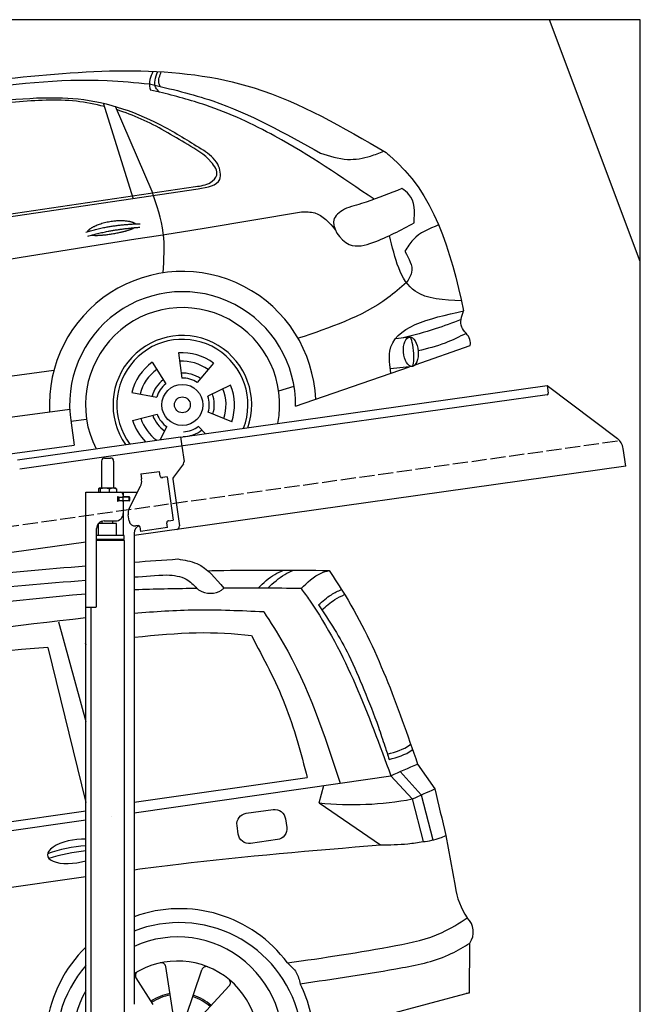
# Model space of a CAD drawing. Extents: x 199 to 6000, y -475 to 5400.
# Tile 4 of 4: x 3446 to 5500, y 2144 to 5400. Entities that reach past the tile are written whole.
import ezdxf

# ---------------------------------------------------------------- set-up
doc = ezdxf.new("R2010")
doc.units = 0
doc.header["$LTSCALE"] = 10
doc.header["$MEASUREMENT"] = 0
doc.linetypes.add('GEN3', pattern=[6.25, 5, -1.25])
doc.layers.get('0').update_dxf_attribs({"linetype": 'CONTINUOUS'})
for name, color, linetype in [('3', 6, 'GEN3'), ('CAR', 1, 'CONTINUOUS'), ('SICHTBARE_KANTEN_DIN_', 7, 'CONTINUOUS')]:
    doc.layers.add(name, color=color, linetype=linetype)
doc.layers.add('AM_0', color=7, linetype='CONTINUOUS', lineweight=30)

# ---------------------------------------------------------------- blocks, each defined once
blk = doc.blocks.new('Car_K')
at = {"layer": 'CAR'}
for p, q in [((6251.6, 3328.5), (6222.3, 3334.3)), ((6164.8, 2977.2), (6066.2, 3291.5)), ((6227.4, 2999.5), (6106, 3280.8)), ((4395.3, 2725.6), (6371, 3016)), ((4457.7, 2723.8), (6379.4, 3009)), ((6400, 2878.8), (6721.1, 2932)), ((7078, 2518.3), (7033.7, 2512.4)), ((7097.5, 2427), (7280.2, 2490.6)), ((6314.8, 2466), (6325.8, 2382.9)), ((6228, 2434.9), (6272.4, 2363.7)), ((6430.7, 2432.2), (6376.7, 2368)), ((6702.2, 2289.4), (7078.6, 2420.4)), ((7088.7, 2421.6), (7015.7, 2413.2)), ((3981.4, 2150.9), (5902.5, 2408.8)), ((6487.1, 2359.3), (6411.4, 2323.1)), ((6646.2, 2340.6), (6697.1, 2356)), ((6160, 2335.1), (6242.5, 2319.9)), ((5954.6, 2278.4), (3966.6, 2017.9)), ((5958.2, 2240.3), (6010.5, 2246.7)), ((6162.8, 2243), (6244.2, 2263.2)), ((6490.7, 2238.6), (6413, 2270.1)), ((5959, 2235.1), (5969.5, 2160.9)), ((6253.6, 2178.8), (6276.6, 2221.2)), ((6404.1, 2198.9), (6381, 2223.2)), ((3987.9, 1892.3), (5969.5, 2160.9))]:
    blk.add_line(p, q, dxfattribs=at)
for radius in [67.9, 26.2]:
    blk.add_circle((6327.5, 2294.1), radius, dxfattribs=at)
for centre, radius, start, end in [((6328.2, 2294.5), 440.8, 2.3474, 183.225), ((6328.2, 2294.5), 373.9, 359.2176, 189.1412), ((6328.2, 2294.5), 321.3, 348.8956, 206.9157), ((6327.5, 2294.1), 229.5, 340.8187, 214.9011), ((6327.5, 2294.1), 216.8, 339.0715, 216.627), ((6327.5, 2294.1), 172.4, 53.2193, 94.2205), ((6327.5, 2294.1), 172.4, 125.2193, 166.2205), ((6327.5, 2294.1), 144.5, 125.86, 165.5798), ((6327.5, 2294.1), 144.5, 53.86, 93.5798), ((6328.2, 2294.5), 104.9, 127.8414, 164.3757), ((6328.2, 2294.5), 104.9, 55.5455, 92.5344), ((6327.5, 2294.1), 88.8, 56.352, 91.0878), ((6327.5, 2294.1), 88.8, 128.352, 163.0878), ((6327.5, 2294.1), 144.5, 341.86, 21.5798), ((6327.5, 2294.1), 172.4, 341.2193, 22.2205), ((6327.5, 2294.1), 88.8, 344.352, 19.0878), ((6328.2, 2294.5), 104.9, 342.9932, 20.0652), ((6327.5, 2294.1), 144.5, 197.86, 233.9391), ((6328.2, 2294.5), 104.9, 199.4717, 235.8081), ((6327.5, 2294.1), 88.8, 200.352, 235.0878), ((6327.5, 2294.1), 172.4, 197.2193, 225.0433), ((6327.5, 2294.1), 88.8, 272.352, 307.0878), ((6328.2, 2294.5), 104.9, 270.9476, 307.6161)]:
    blk.add_arc(centre, radius, start, end, dxfattribs=at)
blk.add_ellipse((7083.4, 2469.9), major_axis=(3.9, -48.6), ratio=0.501954, dxfattribs=at)
blk.add_ellipse((7084.2, 2470), major_axis=(-3.9, 48.6), ratio=0.168571, start_param=3.202195, end_param=6.343787, dxfattribs=at)
for points, degree, knots in [([(4960.4, 3268.4), (5220.3, 3306.4), (5747.3, 3383.4), (6478.6, 3434.2), (6859.6, 3211.3), (7001.7, 3128.2)], 3, [0, 0, 0, 0, 795.09308, 1612.404872, 2098.463299, 2098.463299, 2098.463299, 2098.463299]), ([(6230.2, 3397), (6226.2, 3388.1), (6218.4, 3370.6), (6217.5, 3347.9), (6221.5, 3336.7), (6222.3, 3334.3)], 3, [0, 0, 0, 0, 29.24014, 57.403103, 64.873278, 64.873278, 64.873278, 64.873278]), ([(6251.6, 3328.5), (6246.9, 3333.1), (6228.6, 3350.7), (6238.7, 3376.8), (6246.3, 3396.3)], 3, [0, 0, 0, 0, 18.755669, 72.745333, 72.745333, 72.745333, 72.745333]), ([(6253.7, 3347.2), (6252.2, 3350.9), (6246.1, 3366.6), (6252.6, 3383), (6257.6, 3395.6)], 3, [0, 0, 0, 0, 11.706548, 49.786773, 49.786773, 49.786773, 49.786773]), ([(5597.3, 3332.3), (5757.8, 3353.3), (5965, 3380.3), (6172, 3360), (6218.7, 3355.4)], 3, [0, 0, 0, 0, 482.524461, 623.054485, 623.054485, 623.054485, 623.054485]), ([(6218.7, 3355.4), (6289.3, 3338.9), (6488.9, 3292.1), (6668.7, 3191.7), (6784.9, 3126.8)], 3, [0, 0, 0, 0, 216.617018, 612.994024, 612.994024, 612.994024, 612.994024]), ([(6962, 2973.9), (6854.9, 3047), (6678.6, 3167.2), (6435.7, 3281.1), (6303.2, 3315.2), (6251.6, 3328.5)], 3, [0, 0, 0, 0, 388.888323, 639.530882, 799.103011, 799.103011, 799.103011, 799.103011]), ([(4486.6, 2990.7), (4545.8, 3035.8), (4651.4, 3116.2), (4859.3, 3171.2), (5126.1, 3235.8), (5464.3, 3284.2), (5722.9, 3301), (5845.3, 3309)], 3, [0, 0, 0, 0, 220.805775, 393.417908, 637.451139, 1046.907631, 1414.974246, 1414.974246, 1414.974246, 1414.974246]), ([(6069.6, 3280.7), (6038.8, 3288), (5942.4, 3308.2), (5768.6, 3294.5), (5586.9, 3281.8), (5471.6, 3269.2), (5429.6, 3264.6)], 3, [41.799079, 41.799079, 41.799079, 41.799079, 136.523198, 337.310325, 558.263041, 685.022454, 685.022454, 685.022454, 685.022454]), ([(5845.3, 3309), (5891.1, 3309.7), (6037.8, 3311.7), (6228.6, 3242.9), (6355.3, 3162.5), (6397.2, 3136)], 3, [0, 0, 0, 0, 136.913576, 439.008029, 587.851019, 587.851019, 587.851019, 587.851019]), ([(6345.3, 3154.6), (6295.1, 3185.2), (6220, 3230.8), (6137.6, 3260.7), (6110.4, 3270.6)], 3, [0, 0, 0, 0, 175.790338, 262.536589, 262.536589, 262.536589, 262.536589]), ([(6371, 3016), (6388.2, 3018.1), (6415.7, 3021.6), (6452, 3057), (6412.6, 3116.7), (6372.3, 3139.4), (6345.3, 3154.6)], 3, [0, 0, 0, 0, 51.553973, 82.995085, 130.366625, 226.749074, 226.749074, 226.749074, 226.749074]), ([(6379.4, 3009), (6410.9, 3013.8), (6462.8, 3021.8), (6447.5, 3100.7), (6415.4, 3123.2), (6397.2, 3136)], 3, [0, 0, 0, 0, 78.119579, 128.2441, 194.566021, 194.566021, 194.566021, 194.566021]), ([(6784.9, 3126.8), (6814.2, 3117.2), (6868.4, 3099.5), (6941.3, 3111.8), (6979.4, 3127.2), (6993.7, 3132.9)], 3, [0, 0, 0, 0, 91.341985, 168.592505, 214.832146, 214.832146, 214.832146, 214.832146]), ([(7001.7, 3128.2), (7005.6, 3125), (7157.9, 3000.5), (7215.5, 2805.5), (7257.5, 2604.7)], 3, [0, 0, 0, 0, 15.036615, 589.271901, 589.271901, 589.271901, 589.271901]), ([(6263.4, 2730.5), (6266.6, 2774.9), (6273.1, 2867), (6243, 2954.3), (6227.4, 2999.5)], 3, [0, 0, 0, 0, 132.240957, 273.943093, 273.943093, 273.943093, 273.943093]), ([(7053.5, 3009.3), (7014.7, 2993.7), (6954.4, 2969.4), (6892.1, 2951.2), (6870, 2944.7)], 3, [0, 0, 0, 0, 125.442917, 194.674449, 194.674449, 194.674449, 194.674449]), ([(7094.4, 2896), (7096, 2931.7), (7098.1, 2978.9), (7062.2, 3003.4), (7053.5, 3009.3)], 3, [0, 0, 0, 0, 95.768478, 126.246125, 126.246125, 126.246125, 126.246125]), ([(6721.1, 2932), (6736.6, 2932.4), (6782.5, 2933.5), (6813.2, 2896.8), (6833.7, 2872.3)], 3, [0, 0, 0, 0, 44.647461, 133.10462, 133.10462, 133.10462, 133.10462]), ([(6870, 2944.7), (6852.9, 2934.7), (6803.9, 2906.2), (6870.6, 2803.9), (6984.7, 2837.1), (7050.9, 2872.6), (7094.4, 2896)], 3, [0, 0, 0, 0, 52.903265, 151.334808, 229.980054, 381.029092, 381.029092, 381.029092, 381.029092]), ([(6014.1, 2867), (6017.5, 2875.2), (6041.7, 2892.6), (6095.5, 2909.5), (6142.4, 2906.4), (6167.5, 2897.5), (6172.8, 2892.9), (6173, 2892.7)], 5, [0.0314681, 0.0314681, 0.0314681, 0.0314681, 0.0314681, 0.0314681, 0.300106, 0.500106, 0.5095952, 0.5095952, 0.5095952, 0.5095952, 0.5095952, 0.5095952]), ([(3091.3, 2219.7), (3169.4, 2269.8), (3429.6, 2436.6), (4576, 2588.6), (5593.2, 2750.5), (6400, 2878.8)], 3, [0, 0, 0, 0, 276.230985, 920.854723, 3391.651354, 3391.651354, 3391.651354, 3391.651354]), ([(6169.7, 2880.1), (6166.3, 2877.9), (6149.5, 2869.6), (6116.3, 2861), (6070, 2853.2), (6038.6, 2852.3), (6025.3, 2854.9)], 5, [0.6133618, 0.6133618, 0.6133618, 0.6133618, 0.6133618, 0.6133618, 0.700106, 0.9252293, 0.9252293, 0.9252293, 0.9252293, 0.9252293, 0.9252293]), ([(7175.1, 2889.2), (7144, 2876.3), (7097.8, 2857.1), (7072, 2815.5), (7063.5, 2801.9)], 3, [0, 0, 0, 0, 97.204919, 144.463419, 144.463419, 144.463419, 144.463419]), ([(7250.4, 2638), (7193.2, 2640.7), (7061.6, 2646.7), (7030.5, 2779.2), (7013, 2854.2)], 3, [0, 0, 0, 0, 155.770402, 358.836919, 358.836919, 358.836919, 358.836919]), ([(7063.5, 2801.9), (7077, 2778.2), (7097.4, 2742.3), (7076.2, 2709.6), (7069, 2698.4)], 3, [0, 0, 0, 0, 73.173803, 110.898164, 110.898164, 110.898164, 110.898164]), ([(7069, 2698.4), (7048.7, 2681), (6945.9, 2592.6), (6815.2, 2549.1), (6710.3, 2514.2)], 3, [0, 0, 0, 0, 79.931742, 405.379961, 405.379961, 405.379961, 405.379961]), ([(7017.6, 2399.2), (7014.1, 2424.5), (6997.2, 2547.2), (7142.3, 2579.3), (7257.5, 2604.7)], 3, [0, 0, 0, 0, 72.166123, 349.847067, 349.847067, 349.847067, 349.847067]), ([(7280.2, 2490.6), (7280.4, 2497.2), (7281.2, 2520.9), (7239.5, 2549.6), (7251.4, 2586), (7257.5, 2604.7)], 3, [0, 0, 0, 0, 19.254038, 69.185953, 122.618833, 122.618833, 122.618833, 122.618833]), ([(7249.7, 2576.3), (7221.3, 2565.4), (7158.7, 2541.4), (7093.9, 2524.8), (7058.5, 2515.7)], 3, [0, 0, 0, 0, 91.392243, 200.73761, 200.73761, 200.73761, 200.73761]), ([(7266.4, 2530.5), (7243.6, 2519.1), (7192.9, 2493.8), (7137.9, 2480.2), (7107.7, 2472.8)], 3, [0, 0, 0, 0, 76.497102, 169.362963, 169.362963, 169.362963, 169.362963])]:
    blk.add_open_spline(points, degree=degree, knots=knots, dxfattribs=at)
for points in [[(6008.1, 2865), (6081.4, 2889.7), (6187.9, 2893.3)], [(6014.6, 2851.8), (6086.7, 2874), (6187, 2881.6)]]:
    blk.add_open_spline(points, degree=2, dxfattribs=at)
blk = doc.blocks.new('Car200VanEG')
at = {"layer": 'CAR'}
for p, q in [((29554, 5533), (29644.2, 5203.4)), ((29518.3, 5448.3), (29644.2, 4935.9)), ((29642.4, 5463.9), (29644.2, 5457.7)), ((30742, 5062.9), (30799.4, 4981.1)), ((29804.2, 4937), (30377.2, 5017.9)), ((30486.3, 4999.8), (30653.3, 5024.4)), ((30653.3, 5024.4), (30724.5, 4947.4)), ((30684.3, 5037.8), (30754.4, 4960.9)), ((29804.2, 4901.5), (30486.3, 4999.8)), ((30416.3, 4934.3), (30432.2, 4992.1)), ((30754.4, 4960.9), (30792.2, 4811.8)), ((30416.3, 4934.3), (30618.8, 4795.7)), ((30724.5, 4947.4), (30760.1, 4806.3)), ((28811.4, 4789.7), (29644.2, 4908.5)), ((29729.7, 4890.7), (29729.7, 4890.7)), ((27473.8, 4565.4), (29644.2, 4878.4)), ((30835.2, 4826.9), (30866.4, 4658.6)), ((27462.7, 4376.3), (29644.2, 4691.5)), ((30914.1, 4306.6), (30915.2, 4471)), ((29934.4, 4229.2), (29908.9, 4393.2)), ((29975.5, 4225.7), (30028.3, 4383)), ((29867.5, 4267.5), (29810.6, 4355.7)), ((30006.6, 4207.3), (30118.9, 4329.5)), ((30914.1, 4306.6), (30450.1, 4183.1)), ((30912.4, 4305.1), (30903.2, 4303.7))]:
    blk.add_line(p, q, dxfattribs=at)
blk.add_lwpolyline([(30175.4, 4900.1), (30264.2, 4912.6, -0.414214), (30304.9, 4882), (30308.9, 4853.6, -0.414214), (30278.2, 4812.9), (30189.4, 4800.5, -0.414214), (30148.7, 4831.1), (30144.7, 4859.5, -0.414214)], format="xyb", close=True, dxfattribs=at)
for centre, radius, start, end in [((30794.8, -7277.3), 12953.5, 94.31828, 94.38589), ((30077, -2253.4), 7897, 90.47095, 91.86937), ((30165.6, -5629.4), 11274.2, 89.02739, 90.33277), ((30794.8, -7277.3), 12953.5, 95.09603, 101.31232), ((31764.9, -13496.1), 19159.9, 96.35477, 100.48979), ((30034.9, -1376.9), 6844.8, 94.32835, 100.16386), ((30525.1, 6009.8), 1081, 264.2206, 280.6302), ((29681.6, 4299.2), 494.8, 94.3341, 109.3655), ((29716.1, 4107.9), 671.8, 96.1511, 106.818), ((31109, 4691.5), 244.8, 187.7196, 214.111), ((29955.2, 4140.6), 444, 36.5858, 109.8823), ((29953.4, 4130.2), 408.4, 14.4326, 111.4326), ((30861.8, 4507.4), 64.6, 325.6774, 46.4713), ((29947.8, 4143.3), 347.8, 345.1978, 114.3921), ((29955.2, 4140.6), 444, 134.4658, 171.9154), ((29953.4, 4130.2), 408.4, 139.2202, 189.6303), ((29947.8, 4143.3), 268.3, 337.8454, 122.3639), ((29894, 4390.8), 15, 8.8571, 102.2519), ((29823.2, 4363.9), 15, 119.4624, 212.8571), ((30042.6, 4378.2), 15, 68.0338, 161.4286), ((30107.8, 4339.7), 15, 317.4286, 50.8233), ((29955.2, 4140.6), 444, 13.2603, 26.093), ((29947.8, 4143.3), 347.8, 150.8132, 209.1868), ((29950, 4142.8), 163.4, 99.6165, 123.423), ((29950, 4142.8), 158.4, 99.6165, 123.423), ((29950, 4142.8), 163.4, 48.1476, 72.2472), ((29950, 4142.8), 158.4, 48.1476, 72.2472)]:
    blk.add_arc(centre, radius, start, end, dxfattribs=at)
blk.add_ellipse((29608.6, 4774.3), major_axis=(91.2, 14.3), ratio=0.413356, start_param=1.106013, end_param=5.047764, dxfattribs=at)
for points in [[(29804.2, 5730.6), (29852.4, 5734.2), (29900.6, 5737.6), (29948.8, 5741.1)], [(29804.2, 5681.6), (29840.4, 5684), (29876.6, 5686.4), (29912.8, 5688.8)], [(29804.2, 5482.3), (29953.2, 5497.9), (30074, 5504.2), (30192.2, 5487.5)], [(29642.4, 5463.9), (29643, 5464), (29643.6, 5464), (29644.2, 5464.1)], [(30653.3, 5024.4), (30682.8, 5037.2), (30712.4, 5050.1), (30742, 5062.9)], [(30724.5, 4947.4), (30749.5, 4958.6), (30774.4, 4969.9), (30799.4, 4981.1)], [(30799.4, 4981.1), (30811.3, 4929.7), (30823.2, 4878.3), (30835.2, 4826.9)]]:
    blk.add_open_spline(points, degree=3, dxfattribs=at)
for points, knots in [([(29948.8, 5741.1), (29970.5, 5737.7), (30033, 5727.6), (30073.9, 5677.1), (30100.5, 5644.1)], [0, 0, 0, 0, 64.46079, 185.357329, 185.357329, 185.357329, 185.357329]), ([(28406.6, 5557.4), (28690.2, 5603.6), (29101.1, 5670.6), (29515.5, 5707.9), (29644.2, 5718.3)], [0, 0, 0, 0, 861.375884, 1248.40783, 1248.40783, 1248.40783, 1248.40783]), ([(30047.7, 5702.2), (30065.5, 5702.6), (30199.3, 5705.4), (30333.2, 5704.2), (30449.3, 5703.1)], [1638.483085, 1638.483085, 1638.483085, 1638.483085, 1691.659952, 2040.088599, 2040.088599, 2040.088599, 2040.088599]), ([(30214.4, 5644.8), (30231.8, 5661.6), (30257, 5685.8), (30288.9, 5699.4), (30298.7, 5703.6)], [0, 0, 0, 0, 71.518778, 103.447112, 103.447112, 103.447112, 103.447112]), ([(30247.1, 5644.7), (30264.5, 5661.5), (30289.7, 5685.7), (30321.6, 5699.3), (30331.4, 5703.5)], [0, 0, 0, 0, 71.518778, 103.447112, 103.447112, 103.447112, 103.447112]), ([(30357, 5643.1), (30377.4, 5663.5), (30404.5, 5690.4), (30440.5, 5700.6), (30449.3, 5703.1)], [0, 0, 0, 0, 83.956632, 111.334552, 111.334552, 111.334552, 111.334552]), ([(30449.3, 5703.1), (30467.3, 5675.9), (30597.2, 5479.8), (30675, 5255.8), (30742, 5062.9)], [0, 0, 0, 0, 97.667373, 705.09024, 705.09024, 705.09024, 705.09024]), ([(28445.9, 5516.4), (28711.8, 5560.9), (29109.4, 5627.4), (29510.9, 5660.9), (29644.2, 5670.6)], [0, 0, 0, 0, 807.968467, 1208.698411, 1208.698411, 1208.698411, 1208.698411]), ([(29912.8, 5688.8), (29935.5, 5686.6), (29974.4, 5682.8), (30001.1, 5654.9), (30012.1, 5643.4)], [0, 0, 0, 0, 65.751866, 112.401984, 112.401984, 112.401984, 112.401984]), ([(30012.1, 5643.4), (30014.5, 5641.4), (30036, 5624.1), (30077.2, 5624.1), (30098.2, 5642.1), (30100.5, 5644.1)], [0, 0, 0, 0, 9.231241, 83.112683, 92.288667, 92.288667, 92.288667, 92.288667]), ([(30357, 5643.1), (30366.1, 5630.4), (30500.2, 5444.7), (30579.4, 5227.1), (30653.3, 5024.4)], [0, 0, 0, 0, 46.89178, 686.749253, 686.749253, 686.749253, 686.749253]), ([(30414.3, 5589.5), (30427.9, 5601.4), (30451, 5621.7), (30478.7, 5634.8), (30490.1, 5640.2)], [0, 0, 0, 0, 53.951789, 91.611585, 91.611585, 91.611585, 91.611585]), ([(30425.7, 5573.3), (30439.3, 5585.2), (30462, 5605.3), (30489.4, 5618.1), (30500.3, 5623.3)], [0, 0, 0, 0, 53.951789, 90.194294, 90.194294, 90.194294, 90.194294]), ([(29804.2, 5561.7), (29872.2, 5567.4), (30014.9, 5576.9), (30158, 5570.5), (30233, 5567.1)], [93.233169, 93.233169, 93.233169, 93.233169, 297.701416, 522.489382, 522.489382, 522.489382, 522.489382]), ([(30414.3, 5589.5), (30432.3, 5562.7), (30468.4, 5508.7), (30520.1, 5415.7), (30565.5, 5306.4), (30606.2, 5206.4), (30631.3, 5128.4), (30643.3, 5092.8), (30648.1, 5078.4)], [0, 0, 0, 0, 96.732837, 194.665157, 318.628295, 451.489929, 518.665194, 564.219566, 564.219566, 564.219566, 564.219566]), ([(30233.1, 5565.9), (30255.1, 5531.9), (30367.9, 5357.8), (30433.4, 5159.4), (30486, 4999.8)], [0, 0, 0, 0, 121.269428, 621.485521, 621.485521, 621.485521, 621.485521]), ([(30192.2, 5487.5), (30232.2, 5412.8), (30312.2, 5263.5), (30355.5, 5099.8), (30377.2, 5017.9)], [0, 0, 0, 0, 253.015115, 506.247419, 506.247419, 506.247419, 506.247419]), ([(30642.2, 5096.1), (30668.8, 5103.2), (30696.4, 5110.5), (30718.3, 5127.7), (30719.2, 5128.3)], [0, 0, 0, 0, 80.418865, 83.505749, 83.505749, 83.505749, 83.505749]), ([(30648.1, 5078.4), (30674.7, 5085.6), (30702.3, 5093.1), (30724.6, 5110), (30725.3, 5110.5)], [0, 0, 0, 0, 80.846737, 83.76317, 83.76317, 83.76317, 83.76317]), ([(30760.1, 4806.3), (30779.4, 4809), (30805.5, 4812.6), (30829.1, 4824), (30835.2, 4826.9)], [0, 0, 0, 0, 57.861994, 78.15797, 78.15797, 78.15797, 78.15797]), ([(29804.2, 4713.6), (29853.1, 4720), (30123.8, 4754.8), (30395.9, 4777.3), (30618.8, 4795.7)], [97.14816, 97.14816, 97.14816, 97.14816, 245.101736, 915.976386, 915.976386, 915.976386, 915.976386]), ([(30618.8, 4795.7), (30649.3, 4796.1), (30696.6, 4796.6), (30743.4, 4803.8), (30760.1, 4806.3)], [0, 0, 0, 0, 91.22753, 141.853924, 141.853924, 141.853924, 141.853924]), ([(30311.6, 4405.3), (30430.9, 4422.4), (30602.4, 4447.4), (30807.2, 4490.2), (30879.1, 4536.7), (30906.3, 4554.2)], [25.337326, 25.337326, 25.337326, 25.337326, 388.316005, 547.049411, 643.535035, 643.535035, 643.535035, 643.535035]), ([(30353.9, 4335.9), (30463.2, 4353.4), (30635.5, 4376.7), (30826.2, 4416.3), (30895, 4458.6), (30915.2, 4471)], [44.865701, 44.865701, 44.865701, 44.865701, 389.425655, 559.402021, 630.252465, 630.252465, 630.252465, 630.252465]), ([(30311.6, 4405.3), (30322.5, 4395.4), (30343.4, 4376.3), (30350.5, 4349), (30353.9, 4335.9)], [0, 0, 0, 0, 43.026482, 82.771692, 82.771692, 82.771692, 82.771692])]:
    blk.add_open_spline(points, degree=3, knots=knots, dxfattribs=at)

msp = doc.modelspace()

# ---------------------------------------------------------------- linework, layer by layer
for p, q in [((5499.5, 4600), (5199.5, 5400)), ((3978.5, 4019.4), (5191.6, 4189.9)), ((5191.6, 4189.9), (5195.1, 4165.1)), ((5191.6, 4189.9), (5423.5, 4015.1)), ((5190.8, 4159.5), (3979.7, 3989.3)), ((3438.7, 3944.5), (3978.4, 4020.4)), ((3978.4, 4020.4), (3982.7, 3989.7)), ((3979.7, 3989.3), (3446, 3914.3)), ((3982.7, 3989.7), (3989.8, 3939.3)), ((5451.2, 3923.4), (5443, 3982.1)), ((3716.7, 3940.6), (3716.7, 3850.6)), ((3726.7, 3950.6), (3746.7, 3950.6)), ((3756.7, 3940.6), (3756.7, 3850.6)), ((5451.2, 3923.4), (3824.7, 3694.8)), ((3987.9, 3931.9), (3954.5, 3887.7)), ((3846.7, 3897.9), (3909, 3906.6)), ((3846.7, 3897.9), (3848.9, 3882)), ((3849.5, 3877.8), (3848.9, 3882)), ((3911.3, 3890.8), (3909, 3906.6)), ((3911.3, 3890.8), (3911.4, 3889.8)), ((3917.1, 3885.6), (3918, 3885.7)), ((3933.9, 3887.9), (3918, 3885.7)), ((3933.9, 3887.9), (3953.9, 3745.3)), ((3952.6, 3880.3), (3974.3, 3726)), ((3706.8, 3848.2), (3706.8, 3837.6)), ((3727.5, 3850.6), (3709.5, 3850.6)), ((3712.5, 3848.2), (3712.5, 3837.6)), ((3754.5, 3850.6), (3727.5, 3850.6)), ((3742.5, 3848.2), (3742.5, 3837.6)), ((3764.2, 3850.6), (3754.5, 3850.6)), ((3766.6, 3848.2), (3766.6, 3837.6)), ((3808.5, 3783.5), (3846, 3857.1)), ((3664.7, 3837.6), (3836.1, 3837.6)), ((3664.7, 3457.6), (3664.7, 3837.6)), ((3773.4, 3821.6), (3769.7, 3821.6)), ((3807.7, 3809.6), (3769.8, 3809.6)), ((3770.7, 3811.8), (3770.7, 3819)), ((3773.4, 3821.6), (3785.7, 3821.6)), ((3773.7, 3821.6), (3773.7, 3809.6)), ((3787.7, 3821.6), (3785.7, 3821.6)), ((3787.7, 3821.6), (3788.7, 3821.6)), ((3788.7, 3827.6), (3788.7, 3824.6)), ((3789.4, 3821.6), (3788.7, 3821.6)), ((3788.7, 3809.6), (3788.7, 3821.6)), ((3807, 3821.6), (3789.4, 3821.6)), ((3789.7, 3822.1), (3789.7, 3837.6)), ((3808.7, 3822.1), (3789.7, 3822.1)), ((3807, 3821.6), (3807.7, 3821.6)), ((3807.7, 3809.6), (3807.7, 3821.6)), ((3809.7, 3821.1), (3809.7, 3810.1)), ((3785.7, 3809.1), (3773.4, 3809.1)), ((3788.7, 3806.1), (3788.7, 3767.6)), ((3789.7, 3694.7), (3789.7, 3809.1)), ((3808.7, 3809.1), (3789.7, 3809.1)), ((3807.8, 3743), (3805.1, 3762.8)), ((3938.1, 3743.1), (3953.9, 3745.3)), ((3700.7, 3460.6), (3700.7, 3717.6)), ((3766.7, 3734.6), (3706.7, 3733.9)), ((3706.7, 3694.7), (3706.7, 3733.9)), ((3718.7, 3734), (3718.7, 3741.6)), ((3725.7, 3742.6), (3763.7, 3742.6)), ((3754.7, 3734.5), (3754.7, 3742.6)), ((3766.7, 3694.6), (3766.7, 3734.6)), ((3838.4, 3727.1), (3830.4, 3725.9)), ((3844, 3722.8), (3846.1, 3707.9)), ((3935.2, 3720.5), (3846.1, 3707.9)), ((3932.8, 3737.3), (3933, 3736.3)), ((3935.2, 3720.5), (3933, 3736.3)), ((3938.1, 3743.1), (3937.1, 3743)), ((3791.7, 3694.6), (3700.7, 3694.6)), ((3791.7, 3681.4), (3700.7, 3681.4)), ((3788.7, 3679.6), (3700.7, 3679.6)), ((3788.7, 3679.6), (3791.7, 3681.4)), ((3788.7, 3679.6), (3791.7, 3677.9)), ((3789.7, 3679.1), (3789.7, 3680.2)), ((3791.7, 3681.4), (3791.7, 3694.6)), ((3824.7, 3702.6), (3824.7, 2144.3)), ((3664.7, 3672.4), (960, 3292.2)), ((3791.7, 3677.9), (3700.7, 3677.9)), ((3791.7, 3677.9), (3791.8, 1671.7)), ((3664.7, 1587.6), (3664.7, 3457.6)), ((3664.7, 3457.6), (3697.7, 3457.6)), ((3681.7, 3457.6), (3681.8, 1671.6))]:
    msp.add_line(p, q)
msp.add_polyline3d([(3844, 3722.8, 0), (3844, 3722.8, 0), (3844, 3722.8, 0), (3844, 3722.8, 0), (3844, 3722.8, 0), (3844, 3722.8, 0), (3844, 3722.8, 0), (3844, 3722.9, 0), (3844, 3722.9, 0), (3844, 3722.9, 0), (3844, 3722.9, 0), (3844, 3722.9, 0), (3844, 3722.9, 0), (3844, 3722.9, 0), (3844, 3722.9, 0), (3844, 3722.9, 0), (3844, 3722.9, 0), (3844, 3722.9, 0), (3844, 3722.9, 0), (3844, 3722.9, 0), (3844, 3723, 0), (3844, 3723, 0), (3844, 3723, 0), (3844, 3723, 0), (3844, 3723, 0), (3844, 3723, 0), (3844, 3723, 0), (3844, 3723, 0), (3844, 3723, 0), (3844, 3723, 0), (3844, 3723, 0), (3844, 3723, 0), (3844, 3723, 0), (3844, 3723.1, 0), (3844, 3723.1, 0), (3844, 3723.1, 0), (3844, 3723.1, 0), (3843.9, 3723.1, 0), (3843.9, 3723.1, 0), (3843.9, 3723.1, 0), (3843.9, 3723.1, 0), (3843.9, 3723.1, 0), (3843.9, 3723.1, 0), (3843.9, 3723.1, 0), (3843.9, 3723.1, 0), (3843.9, 3723.1, 0), (3843.9, 3723.2, 0), (3843.9, 3723.2, 0), (3843.9, 3723.2, 0), (3843.9, 3723.2, 0), (3843.9, 3723.2, 0), (3843.9, 3723.2, 0), (3843.9, 3723.2, 0), (3843.9, 3723.2, 0), (3843.9, 3723.2, 0), (3843.9, 3723.2, 0), (3843.9, 3723.2, 0), (3843.9, 3723.2, 0), (3843.9, 3723.2, 0), (3843.9, 3723.3, 0), (3843.9, 3723.3, 0), (3843.9, 3723.3, 0), (3843.9, 3723.3, 0), (3843.9, 3723.3, 0), (3843.9, 3723.3, 0), (3843.9, 3723.3, 0), (3843.9, 3723.3, 0), (3843.9, 3723.3, 0), (3843.9, 3723.3, 0), (3843.9, 3723.3, 0), (3843.9, 3723.3, 0), (3843.9, 3723.3, 0), (3843.9, 3723.4, 0), (3843.9, 3723.4, 0), (3843.9, 3723.4, 0), (3843.9, 3723.4, 0), (3843.9, 3723.4, 0), (3843.9, 3723.4, 0), (3843.9, 3723.4, 0), (3843.9, 3723.4, 0), (3843.9, 3723.4, 0), (3843.9, 3723.4, 0), (3843.9, 3723.4, 0), (3843.9, 3723.4, 0), (3843.9, 3723.4, 0), (3843.9, 3723.5, 0), (3843.9, 3723.5, 0), (3843.9, 3723.5, 0), (3843.9, 3723.5, 0), (3843.9, 3723.5, 0), (3843.9, 3723.5, 0), (3843.8, 3723.5, 0), (3843.8, 3723.5, 0), (3843.8, 3723.5, 0), (3843.8, 3723.5, 0), (3843.8, 3723.5, 0), (3843.8, 3723.5, 0), (3843.8, 3723.5, 0), (3843.8, 3723.6, 0), (3843.8, 3723.6, 0), (3843.8, 3723.6, 0), (3843.8, 3723.6, 0), (3843.8, 3723.6, 0), (3843.8, 3723.6, 0), (3843.8, 3723.6, 0), (3843.8, 3723.6, 0), (3843.8, 3723.6, 0), (3843.8, 3723.6, 0), (3843.8, 3723.6, 0), (3843.8, 3723.6, 0), (3843.8, 3723.6, 0), (3843.8, 3723.7, 0), (3843.8, 3723.7, 0), (3843.8, 3723.7, 0), (3843.8, 3723.7, 0), (3843.8, 3723.7, 0), (3843.8, 3723.7, 0), (3843.8, 3723.7, 0), (3843.8, 3723.7, 0), (3843.8, 3723.7, 0), (3843.8, 3723.7, 0), (3843.8, 3723.7, 0), (3843.8, 3723.7, 0), (3843.8, 3723.7, 0), (3843.8, 3723.8, 0), (3843.8, 3723.8, 0), (3843.8, 3723.8, 0), (3843.8, 3723.8, 0)])
for centre, radius, start, end in [((5190.1, 4164.4), 5, 278, 8), ((5393.5, 3975.2), 50, 8, 53), ((3726.7, 3940.6), 10, 90, 180), ((3746.7, 3940.6), 10, 0, 90), ((3979.9, 3937.9), 10, 323, 8), ((3814.8, 3873), 35, 333, 8), ((3916.4, 3890.5), 5, 188, 278), ((3962.5, 3881.7), 10, 143, 188), ((3715.2, 3843.1), 9.81, 138.3564, 148.753), ((3710, 3847.9), 2.75, 100.7661, 142.4343), ((3709.6, 3848.5), 2.09, 44.8448, 91.5619), ((3705.5, 3844.1), 8.11, 30.3376, 47.0532), ((3727.4, 3803.3), 47.4, 71.4743, 108.3354), ((3754.5, 3819.3), 31.3, 67.162, 112.72), ((3761.2, 3845.2), 6.2, 28.4134, 60.7068), ((3770.7, 3821.6), 1, 48.5904, 221.4096), ((3770.7, 3809.1), 1, 138.5904, 311.4096), ((3767.7, 3819), 3, 0, 41.4096), ((3767.7, 3811.8), 3, 318.5904, 0), ((3773.4, 3824.6), 3, 228.5904, 270), ((3778.7, 3827.6), 10, 0, 90), ((3785.7, 3824.6), 3, 270, 0), ((3808.7, 3821.1), 1, 0, 90), ((3808.7, 3810.1), 1, 270, 0), ((3773.4, 3806.1), 3, 90, 131.4096), ((3785.7, 3806.1), 3, 0, 90), ((3839.7, 3767.6), 35, 153, 188), ((3763.7, 3767.6), 25, 270, 0), ((3725.7, 3717.6), 25, 90, 180), ((3827.6, 3745.7), 20, 188, 278), ((3849.7, 3702.6), 25, 108.6472, 180), ((3839, 3722.1), 5, 19.537, 98), ((3937.8, 3738), 5, 98, 188), ((3964.4, 3724.6), 10, 278, 8), ((3697.7, 3460.6), 3, 270, 0)]:
    msp.add_arc(centre, radius, start, end)
at = {"layer": '3'}
msp.add_line((423.4, 3304.7), (5430.8, 4008.4), dxfattribs=at)
at = {"layer": 'SICHTBARE_KANTEN_DIN_'}
for p, q in [((5499.5, 5400), (199.5, 5400)), ((5499.5, -350), (5499.5, 5400))]:
    msp.add_line(p, q, dxfattribs=at)

# ---------------------------------------------------------------- block references
at = {"layer": 'AM_0'}
msp.add_blockref('Car200VanEG', (-25979.5, -2124.2), dxfattribs=at)
at = {"layer": 'CAR'}
msp.add_blockref('Car_K', (-2343.2, 1832.2), dxfattribs=at)

doc.saveas('drawing.dxf')
